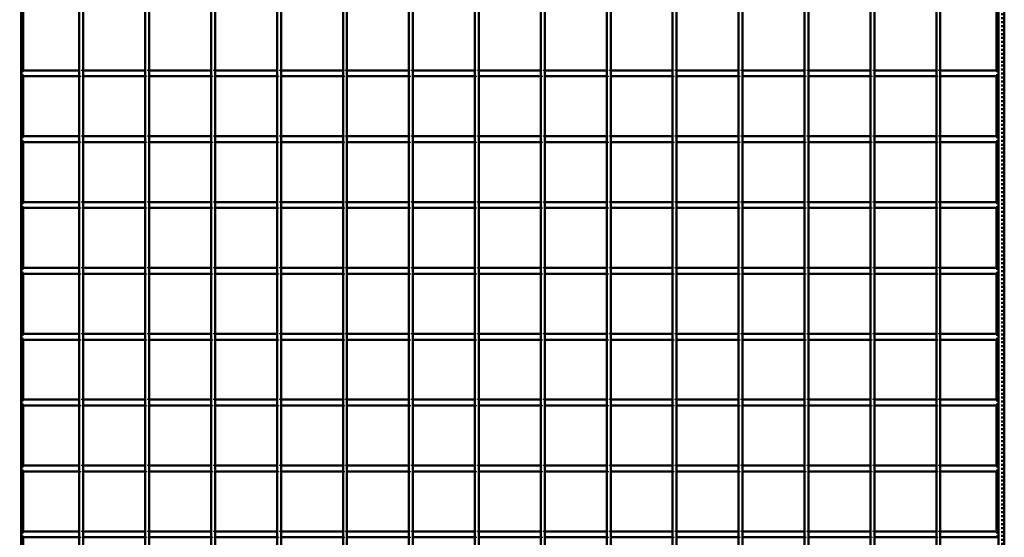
# Model space of a CAD drawing. Header units: millimetres. Extents: x -596 to 562, y -500 to 878.
# Tile 6 of 7: x -248 to 250, y 132 to 394. Entities that reach past the tile are written whole.
import ezdxf

# ---------------------------------------------------------------- set-up
doc = ezdxf.new("R2010")
doc.units = ezdxf.units.MM
doc.linetypes.add('Dashed', pattern=[2, 1, -1])
for name, color, linetype, lineweight in [('2d ConnectionPoints', 7, 'Continuous', 50), ('AM_0', 7, 'Continuous', 50), ('AM_5', 3, 'Continuous', 25), ('AM_9', 6, 'Dashed', 25)]:
    doc.layers.add(name, color=color, linetype=linetype, lineweight=lineweight)
doc.dimstyles.new('ISO-25', dxfattribs={"dimtxt": 2.5, "dimasz": 2.5, "dimexe": 1.25, "dimexo": 0.625, "dimtad": 1, "dimtxsty": 'Standard', "dimcen": 2.5, "dimadec": 0, "dimazin": 0, "dimtfac": 1, "dimtmove": 0, "dimatfit": 3, "dimfxl": 1, "dimarcsym": 0})

# ---------------------------------------------------------------- blocks, each defined once
blk = doc.blocks.new('1_LP330333P35011000500VERTICAL1_0_in_LPP3303331150010003500_4')
at = {"layer": 'AM_0'}
for p, q in [((247, 497), (247, -497)), ((250, 497), (250, -497)), ((246.05, 398.46), (246.05, 368.13)), ((246.05, 365.13), (246.05, 334.8)), ((246.05, 331.8), (246.05, 301.47)), ((246.05, 298.47), (246.05, 268.14)), ((246.05, 265.14), (246.05, 234.81)), ((246.05, 231.81), (246.05, 201.48)), ((246.05, 198.48), (246.05, 168.15)), ((246.05, 165.15), (246.05, 134.82))]:
    blk.add_line(p, q, dxfattribs=at)
at = {"layer": 'AM_9'}
for p, q in [((248.55, 497), (248.55, -497)), ((248.99, 497), (248.99, -497)), ((246.05, 368.13), (246.05, 365.13)), ((246.05, 334.8), (246.05, 331.8)), ((246.05, 301.47), (246.05, 298.47)), ((246.05, 268.14), (246.05, 265.14)), ((246.05, 234.81), (246.05, 231.81)), ((246.05, 201.48), (246.05, 198.48)), ((246.05, 168.15), (246.05, 165.15)), ((246.05, 134.82), (246.05, 131.82))]:
    blk.add_line(p, q, dxfattribs=at)
blk = doc.blocks.new('3_LP330333P35011000500VERTICALC1_0_in_LPP3303331150010003500_4')
at = {"layer": 'AM_0'}
for p, q in [((-217.645, -497), (-217.645, 497)), ((-215.645, -497), (-215.645, 497))]:
    blk.add_line(p, q, dxfattribs=at)
blk = doc.blocks.new('4_LP330333P35011000500VERTICALC2_0_in_LPP3303331150010003500_4')
at = {"layer": 'AM_0'}
for p, q in [((-184.315, -497), (-184.315, 497)), ((-182.315, -497), (-182.315, 497))]:
    blk.add_line(p, q, dxfattribs=at)
blk = doc.blocks.new('5_LP330333P35011000500VERTICALC3_0_in_LPP3303331150010003500_4')
at = {"layer": 'AM_0'}
for p, q in [((-150.985, -497), (-150.985, 497)), ((-148.985, -497), (-148.985, 497))]:
    blk.add_line(p, q, dxfattribs=at)
blk = doc.blocks.new('6_LP330333P35011000500VERTICALC4_0_in_LPP3303331150010003500_4')
at = {"layer": 'AM_0'}
for p, q in [((-117.655, -497), (-117.655, 497)), ((-115.655, -497), (-115.655, 497))]:
    blk.add_line(p, q, dxfattribs=at)
blk = doc.blocks.new('7_LP330333P35011000500VERTICALC5_0_in_LPP3303331150010003500_4')
at = {"layer": 'AM_0'}
for p, q in [((-84.325, -497), (-84.325, 497)), ((-82.325, -497), (-82.325, 497))]:
    blk.add_line(p, q, dxfattribs=at)
blk = doc.blocks.new('8_LP330333P35011000500VERTICALC6_0_in_LPP3303331150010003500_4')
at = {"layer": 'AM_0'}
for p, q in [((-50.995, -497), (-50.995, 497)), ((-48.995, -497), (-48.995, 497))]:
    blk.add_line(p, q, dxfattribs=at)
blk = doc.blocks.new('9_LP330333P35011000500VERTICALC7_0_in_LPP3303331150010003500_4')
at = {"layer": 'AM_0'}
for p, q in [((-17.665, -497), (-17.665, 497)), ((-15.665, -497), (-15.665, 497))]:
    blk.add_line(p, q, dxfattribs=at)
blk = doc.blocks.new('10_LP330333P35011000500VERTICALC8_0_in_LPP3303331150010003500_4')
at = {"layer": 'AM_0'}
for p, q in [((15.665, -497), (15.665, 497)), ((17.665, -497), (17.665, 497))]:
    blk.add_line(p, q, dxfattribs=at)
blk = doc.blocks.new('11_LP330333P35011000500VERTICALC9_0_in_LPP3303331150010003500_4')
at = {"layer": 'AM_0'}
for p, q in [((48.995, -497), (48.995, 497)), ((50.995, -497), (50.995, 497))]:
    blk.add_line(p, q, dxfattribs=at)
blk = doc.blocks.new('12_LP330333P35011000500VERTICALC10_0_in_LPP3303331150010003500_4')
at = {"layer": 'AM_0'}
for p, q in [((82.325, -497), (82.325, 497)), ((84.325, -497), (84.325, 497))]:
    blk.add_line(p, q, dxfattribs=at)
blk = doc.blocks.new('13_LP330333P35011000500VERTICALC11_0_in_LPP3303331150010003500_4')
at = {"layer": 'AM_0'}
for p, q in [((115.655, -497), (115.655, 497)), ((117.655, -497), (117.655, 497))]:
    blk.add_line(p, q, dxfattribs=at)
blk = doc.blocks.new('14_LP330333P35011000500VERTICALC12_0_in_LPP3303331150010003500_4')
at = {"layer": 'AM_0'}
for p, q in [((148.985, -497), (148.985, 497)), ((150.985, -497), (150.985, 497))]:
    blk.add_line(p, q, dxfattribs=at)
blk = doc.blocks.new('15_LP330333P35011000500VERTICALC13_0_in_LPP3303331150010003500_4')
at = {"layer": 'AM_0'}
for p, q in [((182.315, -497), (182.315, 497)), ((184.315, -497), (184.315, 497))]:
    blk.add_line(p, q, dxfattribs=at)
blk = doc.blocks.new('16_LP330333P35011000500VERTICALC14_0_in_LPP3303331150010003500_4')
at = {"layer": 'AM_0'}
for p, q in [((215.645, -497), (215.645, 497)), ((217.645, -497), (217.645, 497))]:
    blk.add_line(p, q, dxfattribs=at)
blk = doc.blocks.new('36_c9p26oa1cvr35m95smw35ns0i________0_in_LPP3303331150010003500_4')
at = {"layer": 'AM_0'}
for p, q in [((-217.645, 134.82), (-247, 134.82)), ((-247, 134.82), (-247, 131.82)), ((-217.645, 134.82), (-217.645, 131.82)), ((-184.315, 134.82), (-215.645, 134.82)), ((-215.645, 131.82), (-215.645, 134.82)), ((-184.315, 134.82), (-184.315, 131.82)), ((-182.315, 131.82), (-182.315, 134.82)), ((-150.985, 134.82), (-182.315, 134.82)), ((-150.985, 134.82), (-150.985, 131.82)), ((-148.985, 131.82), (-148.985, 134.82)), ((-117.655, 134.82), (-148.985, 134.82)), ((-117.655, 134.82), (-117.655, 131.82)), ((-115.655, 131.82), (-115.655, 134.82)), ((-84.325, 134.82), (-115.655, 134.82)), ((-84.325, 134.82), (-84.325, 131.82)), ((-82.325, 131.82), (-82.325, 134.82)), ((-50.995, 134.82), (-82.325, 134.82)), ((-50.995, 134.82), (-50.995, 131.82)), ((-48.995, 131.82), (-48.995, 134.82)), ((-17.665, 134.82), (-48.995, 134.82)), ((-17.665, 134.82), (-17.665, 131.82)), ((-15.665, 131.82), (-15.665, 134.82)), ((15.665, 134.82), (-15.665, 134.82)), ((15.665, 134.82), (15.665, 131.82)), ((17.665, 131.82), (17.665, 134.82)), ((48.995, 134.82), (17.665, 134.82)), ((48.995, 134.82), (48.995, 131.82)), ((50.995, 131.82), (50.995, 134.82)), ((82.325, 134.82), (50.995, 134.82)), ((82.325, 134.82), (82.325, 131.82)), ((84.325, 131.82), (84.325, 134.82)), ((115.655, 134.82), (84.325, 134.82)), ((115.655, 134.82), (115.655, 131.82)), ((117.655, 131.82), (117.655, 134.82)), ((148.985, 134.82), (117.655, 134.82)), ((148.985, 134.82), (148.985, 131.82)), ((150.985, 131.82), (150.985, 134.82)), ((182.315, 134.82), (150.985, 134.82)), ((182.315, 134.82), (182.315, 131.82)), ((184.315, 131.82), (184.315, 134.82)), ((215.645, 134.82), (184.315, 134.82)), ((215.645, 134.82), (215.645, 131.82)), ((217.645, 131.82), (217.645, 134.82)), ((247, 134.82), (217.645, 134.82)), ((247, 134.82), (247, 131.82)), ((-217.645, 131.82), (-247, 131.82)), ((-184.315, 131.82), (-215.645, 131.82)), ((-150.985, 131.82), (-182.315, 131.82)), ((-117.655, 131.82), (-148.985, 131.82)), ((-84.325, 131.82), (-115.655, 131.82)), ((-50.995, 131.82), (-82.325, 131.82)), ((-17.665, 131.82), (-48.995, 131.82)), ((15.665, 131.82), (-15.665, 131.82)), ((48.995, 131.82), (17.665, 131.82)), ((82.325, 131.82), (50.995, 131.82)), ((115.655, 131.82), (84.325, 131.82)), ((148.985, 131.82), (117.655, 131.82)), ((182.315, 131.82), (150.985, 131.82)), ((215.645, 131.82), (184.315, 131.82)), ((247, 131.82), (217.645, 131.82))]:
    blk.add_line(p, q, dxfattribs=at)
at = {"layer": 'AM_9'}
for p, q in [((-215.645, 134.82), (-217.645, 134.82)), ((-182.315, 134.82), (-184.315, 134.82)), ((-148.985, 134.82), (-150.985, 134.82)), ((-115.655, 134.82), (-117.655, 134.82)), ((-82.325, 134.82), (-84.325, 134.82)), ((-48.995, 134.82), (-50.995, 134.82)), ((-15.665, 134.82), (-17.665, 134.82)), ((17.665, 134.82), (15.665, 134.82)), ((50.995, 134.82), (48.995, 134.82)), ((84.325, 134.82), (82.325, 134.82)), ((117.655, 134.82), (115.655, 134.82)), ((150.985, 134.82), (148.985, 134.82)), ((184.315, 134.82), (182.315, 134.82)), ((217.645, 134.82), (215.645, 134.82)), ((-217.645, 131.82), (-215.645, 131.82)), ((-184.315, 131.82), (-182.315, 131.82)), ((-150.985, 131.82), (-148.985, 131.82)), ((-117.655, 131.82), (-115.655, 131.82)), ((-84.325, 131.82), (-82.325, 131.82)), ((-50.995, 131.82), (-48.995, 131.82)), ((-17.665, 131.82), (-15.665, 131.82)), ((15.665, 131.82), (17.665, 131.82)), ((48.995, 131.82), (50.995, 131.82)), ((82.325, 131.82), (84.325, 131.82)), ((115.655, 131.82), (117.655, 131.82)), ((148.985, 131.82), (150.985, 131.82)), ((182.315, 131.82), (184.315, 131.82)), ((215.645, 131.82), (217.645, 131.82))]:
    blk.add_line(p, q, dxfattribs=at)
blk = doc.blocks.new('37_ggnyvxfg8g81e7gfyk0vs1t6g________0_in_LPP3303331150010003500_4')
at = {"layer": 'AM_0'}
for p, q in [((-217.645, 168.15), (-247, 168.15)), ((-247, 168.15), (-247, 165.15)), ((-217.645, 165.15), (-247, 165.15)), ((-217.645, 168.15), (-217.645, 165.15)), ((-184.315, 168.15), (-215.645, 168.15)), ((-215.645, 165.15), (-215.645, 168.15)), ((-184.315, 165.15), (-215.645, 165.15)), ((-184.315, 168.15), (-184.315, 165.15)), ((-182.315, 165.15), (-182.315, 168.15)), ((-150.985, 168.15), (-182.315, 168.15)), ((-150.985, 165.15), (-182.315, 165.15)), ((-150.985, 168.15), (-150.985, 165.15)), ((-148.985, 165.15), (-148.985, 168.15)), ((-117.655, 168.15), (-148.985, 168.15)), ((-117.655, 165.15), (-148.985, 165.15)), ((-117.655, 168.15), (-117.655, 165.15)), ((-115.655, 165.15), (-115.655, 168.15)), ((-84.325, 168.15), (-115.655, 168.15)), ((-84.325, 165.15), (-115.655, 165.15)), ((-84.325, 168.15), (-84.325, 165.15)), ((-82.325, 165.15), (-82.325, 168.15)), ((-50.995, 168.15), (-82.325, 168.15)), ((-50.995, 165.15), (-82.325, 165.15)), ((-50.995, 168.15), (-50.995, 165.15)), ((-48.995, 165.15), (-48.995, 168.15)), ((-17.665, 168.15), (-48.995, 168.15)), ((-17.665, 165.15), (-48.995, 165.15)), ((-17.665, 168.15), (-17.665, 165.15)), ((-15.665, 165.15), (-15.665, 168.15)), ((15.665, 168.15), (-15.665, 168.15)), ((15.665, 165.15), (-15.665, 165.15)), ((15.665, 168.15), (15.665, 165.15)), ((17.665, 165.15), (17.665, 168.15)), ((48.995, 168.15), (17.665, 168.15)), ((48.995, 165.15), (17.665, 165.15)), ((48.995, 168.15), (48.995, 165.15)), ((50.995, 165.15), (50.995, 168.15)), ((82.325, 168.15), (50.995, 168.15)), ((82.325, 165.15), (50.995, 165.15)), ((82.325, 168.15), (82.325, 165.15)), ((84.325, 165.15), (84.325, 168.15)), ((115.655, 168.15), (84.325, 168.15)), ((115.655, 165.15), (84.325, 165.15)), ((115.655, 168.15), (115.655, 165.15)), ((117.655, 165.15), (117.655, 168.15)), ((148.985, 168.15), (117.655, 168.15)), ((148.985, 165.15), (117.655, 165.15)), ((148.985, 168.15), (148.985, 165.15)), ((150.985, 165.15), (150.985, 168.15)), ((182.315, 168.15), (150.985, 168.15)), ((182.315, 165.15), (150.985, 165.15)), ((182.315, 168.15), (182.315, 165.15)), ((184.315, 165.15), (184.315, 168.15)), ((215.645, 168.15), (184.315, 168.15)), ((215.645, 165.15), (184.315, 165.15)), ((215.645, 168.15), (215.645, 165.15)), ((217.645, 165.15), (217.645, 168.15)), ((247, 168.15), (217.645, 168.15)), ((247, 165.15), (217.645, 165.15)), ((247, 168.15), (247, 165.15))]:
    blk.add_line(p, q, dxfattribs=at)
at = {"layer": 'AM_9'}
for p, q in [((-215.645, 168.15), (-217.645, 168.15)), ((-217.645, 165.15), (-215.645, 165.15)), ((-182.315, 168.15), (-184.315, 168.15)), ((-184.315, 165.15), (-182.315, 165.15)), ((-148.985, 168.15), (-150.985, 168.15)), ((-150.985, 165.15), (-148.985, 165.15)), ((-115.655, 168.15), (-117.655, 168.15)), ((-117.655, 165.15), (-115.655, 165.15)), ((-82.325, 168.15), (-84.325, 168.15)), ((-84.325, 165.15), (-82.325, 165.15)), ((-48.995, 168.15), (-50.995, 168.15)), ((-50.995, 165.15), (-48.995, 165.15)), ((-15.665, 168.15), (-17.665, 168.15)), ((-17.665, 165.15), (-15.665, 165.15)), ((17.665, 168.15), (15.665, 168.15)), ((15.665, 165.15), (17.665, 165.15)), ((50.995, 168.15), (48.995, 168.15)), ((48.995, 165.15), (50.995, 165.15)), ((84.325, 168.15), (82.325, 168.15)), ((82.325, 165.15), (84.325, 165.15)), ((117.655, 168.15), (115.655, 168.15)), ((115.655, 165.15), (117.655, 165.15)), ((150.985, 168.15), (148.985, 168.15)), ((148.985, 165.15), (150.985, 165.15)), ((184.315, 168.15), (182.315, 168.15)), ((182.315, 165.15), (184.315, 165.15)), ((217.645, 168.15), (215.645, 168.15)), ((215.645, 165.15), (217.645, 165.15))]:
    blk.add_line(p, q, dxfattribs=at)
blk = doc.blocks.new('38_s2agbm0kaihvhpz4l78a8omzx________0_in_LPP3303331150010003500_4')
at = {"layer": 'AM_0'}
for p, q in [((-217.645, 201.48), (-247, 201.48)), ((-247, 201.48), (-247, 198.48)), ((-217.645, 201.48), (-217.645, 198.48)), ((-184.315, 201.48), (-215.645, 201.48)), ((-215.645, 198.48), (-215.645, 201.48)), ((-184.315, 201.48), (-184.315, 198.48)), ((-182.315, 198.48), (-182.315, 201.48)), ((-150.985, 201.48), (-182.315, 201.48)), ((-150.985, 201.48), (-150.985, 198.48)), ((-148.985, 198.48), (-148.985, 201.48)), ((-117.655, 201.48), (-148.985, 201.48)), ((-117.655, 201.48), (-117.655, 198.48)), ((-115.655, 198.48), (-115.655, 201.48)), ((-84.325, 201.48), (-115.655, 201.48)), ((-84.325, 201.48), (-84.325, 198.48)), ((-82.325, 198.48), (-82.325, 201.48)), ((-50.995, 201.48), (-82.325, 201.48)), ((-50.995, 201.48), (-50.995, 198.48)), ((-48.995, 198.48), (-48.995, 201.48)), ((-17.665, 201.48), (-48.995, 201.48)), ((-17.665, 201.48), (-17.665, 198.48)), ((-15.665, 198.48), (-15.665, 201.48)), ((15.665, 201.48), (-15.665, 201.48)), ((15.665, 201.48), (15.665, 198.48)), ((17.665, 198.48), (17.665, 201.48)), ((48.995, 201.48), (17.665, 201.48)), ((48.995, 201.48), (48.995, 198.48)), ((50.995, 198.48), (50.995, 201.48)), ((82.325, 201.48), (50.995, 201.48)), ((82.325, 201.48), (82.325, 198.48)), ((84.325, 198.48), (84.325, 201.48)), ((115.655, 201.48), (84.325, 201.48)), ((115.655, 201.48), (115.655, 198.48)), ((117.655, 198.48), (117.655, 201.48)), ((148.985, 201.48), (117.655, 201.48)), ((148.985, 201.48), (148.985, 198.48)), ((150.985, 198.48), (150.985, 201.48)), ((182.315, 201.48), (150.985, 201.48)), ((182.315, 201.48), (182.315, 198.48)), ((184.315, 198.48), (184.315, 201.48)), ((215.645, 201.48), (184.315, 201.48)), ((215.645, 201.48), (215.645, 198.48)), ((217.645, 198.48), (217.645, 201.48)), ((247, 201.48), (217.645, 201.48)), ((247, 201.48), (247, 198.48)), ((-217.645, 198.48), (-247, 198.48)), ((-184.315, 198.48), (-215.645, 198.48)), ((-150.985, 198.48), (-182.315, 198.48)), ((-117.655, 198.48), (-148.985, 198.48)), ((-84.325, 198.48), (-115.655, 198.48)), ((-50.995, 198.48), (-82.325, 198.48)), ((-17.665, 198.48), (-48.995, 198.48)), ((15.665, 198.48), (-15.665, 198.48)), ((48.995, 198.48), (17.665, 198.48)), ((82.325, 198.48), (50.995, 198.48)), ((115.655, 198.48), (84.325, 198.48)), ((148.985, 198.48), (117.655, 198.48)), ((182.315, 198.48), (150.985, 198.48)), ((215.645, 198.48), (184.315, 198.48)), ((247, 198.48), (217.645, 198.48))]:
    blk.add_line(p, q, dxfattribs=at)
at = {"layer": 'AM_9'}
for p, q in [((-215.645, 201.48), (-217.645, 201.48)), ((-182.315, 201.48), (-184.315, 201.48)), ((-148.985, 201.48), (-150.985, 201.48)), ((-115.655, 201.48), (-117.655, 201.48)), ((-82.325, 201.48), (-84.325, 201.48)), ((-48.995, 201.48), (-50.995, 201.48)), ((-15.665, 201.48), (-17.665, 201.48)), ((17.665, 201.48), (15.665, 201.48)), ((50.995, 201.48), (48.995, 201.48)), ((84.325, 201.48), (82.325, 201.48)), ((117.655, 201.48), (115.655, 201.48)), ((150.985, 201.48), (148.985, 201.48)), ((184.315, 201.48), (182.315, 201.48)), ((217.645, 201.48), (215.645, 201.48)), ((-217.645, 198.48), (-215.645, 198.48)), ((-184.315, 198.48), (-182.315, 198.48)), ((-150.985, 198.48), (-148.985, 198.48)), ((-117.655, 198.48), (-115.655, 198.48)), ((-84.325, 198.48), (-82.325, 198.48)), ((-50.995, 198.48), (-48.995, 198.48)), ((-17.665, 198.48), (-15.665, 198.48)), ((15.665, 198.48), (17.665, 198.48)), ((48.995, 198.48), (50.995, 198.48)), ((82.325, 198.48), (84.325, 198.48)), ((115.655, 198.48), (117.655, 198.48)), ((148.985, 198.48), (150.985, 198.48)), ((182.315, 198.48), (184.315, 198.48)), ((215.645, 198.48), (217.645, 198.48))]:
    blk.add_line(p, q, dxfattribs=at)
blk = doc.blocks.new('39_lqahmwxlr7o48hos2lek5fo5h________0_in_LPP3303331150010003500_4')
at = {"layer": 'AM_0'}
for p, q in [((-217.645, 234.81), (-247, 234.81)), ((-247, 234.81), (-247, 231.81)), ((-217.645, 234.81), (-217.645, 231.81)), ((-184.315, 234.81), (-215.645, 234.81)), ((-215.645, 231.81), (-215.645, 234.81)), ((-184.315, 234.81), (-184.315, 231.81)), ((-182.315, 231.81), (-182.315, 234.81)), ((-150.985, 234.81), (-182.315, 234.81)), ((-150.985, 234.81), (-150.985, 231.81)), ((-148.985, 231.81), (-148.985, 234.81)), ((-117.655, 234.81), (-148.985, 234.81)), ((-117.655, 234.81), (-117.655, 231.81)), ((-115.655, 231.81), (-115.655, 234.81)), ((-84.325, 234.81), (-115.655, 234.81)), ((-84.325, 234.81), (-84.325, 231.81)), ((-82.325, 231.81), (-82.325, 234.81)), ((-50.995, 234.81), (-82.325, 234.81)), ((-50.995, 234.81), (-50.995, 231.81)), ((-48.995, 231.81), (-48.995, 234.81)), ((-17.665, 234.81), (-48.995, 234.81)), ((-17.665, 234.81), (-17.665, 231.81)), ((-15.665, 231.81), (-15.665, 234.81)), ((15.665, 234.81), (-15.665, 234.81)), ((15.665, 234.81), (15.665, 231.81)), ((17.665, 231.81), (17.665, 234.81)), ((48.995, 234.81), (17.665, 234.81)), ((48.995, 234.81), (48.995, 231.81)), ((50.995, 231.81), (50.995, 234.81)), ((82.325, 234.81), (50.995, 234.81)), ((82.325, 234.81), (82.325, 231.81)), ((84.325, 231.81), (84.325, 234.81)), ((115.655, 234.81), (84.325, 234.81)), ((115.655, 234.81), (115.655, 231.81)), ((117.655, 231.81), (117.655, 234.81)), ((148.985, 234.81), (117.655, 234.81)), ((148.985, 234.81), (148.985, 231.81)), ((150.985, 231.81), (150.985, 234.81)), ((182.315, 234.81), (150.985, 234.81)), ((182.315, 234.81), (182.315, 231.81)), ((184.315, 231.81), (184.315, 234.81)), ((215.645, 234.81), (184.315, 234.81)), ((215.645, 234.81), (215.645, 231.81)), ((217.645, 231.81), (217.645, 234.81)), ((247, 234.81), (217.645, 234.81)), ((247, 234.81), (247, 231.81)), ((-217.645, 231.81), (-247, 231.81)), ((-184.315, 231.81), (-215.645, 231.81)), ((-150.985, 231.81), (-182.315, 231.81)), ((-117.655, 231.81), (-148.985, 231.81)), ((-84.325, 231.81), (-115.655, 231.81)), ((-50.995, 231.81), (-82.325, 231.81)), ((-17.665, 231.81), (-48.995, 231.81)), ((15.665, 231.81), (-15.665, 231.81)), ((48.995, 231.81), (17.665, 231.81)), ((82.325, 231.81), (50.995, 231.81)), ((115.655, 231.81), (84.325, 231.81)), ((148.985, 231.81), (117.655, 231.81)), ((182.315, 231.81), (150.985, 231.81)), ((215.645, 231.81), (184.315, 231.81)), ((247, 231.81), (217.645, 231.81))]:
    blk.add_line(p, q, dxfattribs=at)
at = {"layer": 'AM_9'}
for p, q in [((-215.645, 234.81), (-217.645, 234.81)), ((-182.315, 234.81), (-184.315, 234.81)), ((-148.985, 234.81), (-150.985, 234.81)), ((-115.655, 234.81), (-117.655, 234.81)), ((-82.325, 234.81), (-84.325, 234.81)), ((-48.995, 234.81), (-50.995, 234.81)), ((-15.665, 234.81), (-17.665, 234.81)), ((17.665, 234.81), (15.665, 234.81)), ((50.995, 234.81), (48.995, 234.81)), ((84.325, 234.81), (82.325, 234.81)), ((117.655, 234.81), (115.655, 234.81)), ((150.985, 234.81), (148.985, 234.81)), ((184.315, 234.81), (182.315, 234.81)), ((217.645, 234.81), (215.645, 234.81)), ((-217.645, 231.81), (-215.645, 231.81)), ((-184.315, 231.81), (-182.315, 231.81)), ((-150.985, 231.81), (-148.985, 231.81)), ((-117.655, 231.81), (-115.655, 231.81)), ((-84.325, 231.81), (-82.325, 231.81)), ((-50.995, 231.81), (-48.995, 231.81)), ((-17.665, 231.81), (-15.665, 231.81)), ((15.665, 231.81), (17.665, 231.81)), ((48.995, 231.81), (50.995, 231.81)), ((82.325, 231.81), (84.325, 231.81)), ((115.655, 231.81), (117.655, 231.81)), ((148.985, 231.81), (150.985, 231.81)), ((182.315, 231.81), (184.315, 231.81)), ((215.645, 231.81), (217.645, 231.81))]:
    blk.add_line(p, q, dxfattribs=at)
blk = doc.blocks.new('40_3bnp0a48qgetw3c51hcto1j3q________0_in_LPP3303331150010003500_4')
at = {"layer": 'AM_0'}
for p, q in [((-217.645, 268.14), (-247, 268.14)), ((-247, 268.14), (-247, 265.14)), ((-217.645, 265.14), (-247, 265.14)), ((-217.645, 268.14), (-217.645, 265.14)), ((-184.315, 268.14), (-215.645, 268.14)), ((-215.645, 265.14), (-215.645, 268.14)), ((-184.315, 265.14), (-215.645, 265.14)), ((-184.315, 268.14), (-184.315, 265.14)), ((-182.315, 265.14), (-182.315, 268.14)), ((-150.985, 268.14), (-182.315, 268.14)), ((-150.985, 265.14), (-182.315, 265.14)), ((-150.985, 268.14), (-150.985, 265.14)), ((-148.985, 265.14), (-148.985, 268.14)), ((-117.655, 268.14), (-148.985, 268.14)), ((-117.655, 265.14), (-148.985, 265.14)), ((-117.655, 268.14), (-117.655, 265.14)), ((-115.655, 265.14), (-115.655, 268.14)), ((-84.325, 268.14), (-115.655, 268.14)), ((-84.325, 265.14), (-115.655, 265.14)), ((-84.325, 268.14), (-84.325, 265.14)), ((-82.325, 265.14), (-82.325, 268.14)), ((-50.995, 268.14), (-82.325, 268.14)), ((-50.995, 265.14), (-82.325, 265.14)), ((-50.995, 268.14), (-50.995, 265.14)), ((-48.995, 265.14), (-48.995, 268.14)), ((-17.665, 268.14), (-48.995, 268.14)), ((-17.665, 265.14), (-48.995, 265.14)), ((-17.665, 268.14), (-17.665, 265.14)), ((-15.665, 265.14), (-15.665, 268.14)), ((15.665, 268.14), (-15.665, 268.14)), ((15.665, 265.14), (-15.665, 265.14)), ((15.665, 268.14), (15.665, 265.14)), ((17.665, 265.14), (17.665, 268.14)), ((48.995, 268.14), (17.665, 268.14)), ((48.995, 265.14), (17.665, 265.14)), ((48.995, 268.14), (48.995, 265.14)), ((50.995, 265.14), (50.995, 268.14)), ((82.325, 268.14), (50.995, 268.14)), ((82.325, 265.14), (50.995, 265.14)), ((82.325, 268.14), (82.325, 265.14)), ((84.325, 265.14), (84.325, 268.14)), ((115.655, 268.14), (84.325, 268.14)), ((115.655, 265.14), (84.325, 265.14)), ((115.655, 268.14), (115.655, 265.14)), ((117.655, 265.14), (117.655, 268.14)), ((148.985, 268.14), (117.655, 268.14)), ((148.985, 265.14), (117.655, 265.14)), ((148.985, 268.14), (148.985, 265.14)), ((150.985, 265.14), (150.985, 268.14)), ((182.315, 268.14), (150.985, 268.14)), ((182.315, 265.14), (150.985, 265.14)), ((182.315, 268.14), (182.315, 265.14)), ((184.315, 265.14), (184.315, 268.14)), ((215.645, 268.14), (184.315, 268.14)), ((215.645, 265.14), (184.315, 265.14)), ((215.645, 268.14), (215.645, 265.14)), ((217.645, 265.14), (217.645, 268.14)), ((247, 268.14), (217.645, 268.14)), ((247, 265.14), (217.645, 265.14)), ((247, 268.14), (247, 265.14))]:
    blk.add_line(p, q, dxfattribs=at)
at = {"layer": 'AM_9'}
for p, q in [((-215.645, 268.14), (-217.645, 268.14)), ((-217.645, 265.14), (-215.645, 265.14)), ((-182.315, 268.14), (-184.315, 268.14)), ((-184.315, 265.14), (-182.315, 265.14)), ((-148.985, 268.14), (-150.985, 268.14)), ((-150.985, 265.14), (-148.985, 265.14)), ((-115.655, 268.14), (-117.655, 268.14)), ((-117.655, 265.14), (-115.655, 265.14)), ((-82.325, 268.14), (-84.325, 268.14)), ((-84.325, 265.14), (-82.325, 265.14)), ((-48.995, 268.14), (-50.995, 268.14)), ((-50.995, 265.14), (-48.995, 265.14)), ((-15.665, 268.14), (-17.665, 268.14)), ((-17.665, 265.14), (-15.665, 265.14)), ((17.665, 268.14), (15.665, 268.14)), ((15.665, 265.14), (17.665, 265.14)), ((50.995, 268.14), (48.995, 268.14)), ((48.995, 265.14), (50.995, 265.14)), ((84.325, 268.14), (82.325, 268.14)), ((82.325, 265.14), (84.325, 265.14)), ((117.655, 268.14), (115.655, 268.14)), ((115.655, 265.14), (117.655, 265.14)), ((150.985, 268.14), (148.985, 268.14)), ((148.985, 265.14), (150.985, 265.14)), ((184.315, 268.14), (182.315, 268.14)), ((182.315, 265.14), (184.315, 265.14)), ((217.645, 268.14), (215.645, 268.14)), ((215.645, 265.14), (217.645, 265.14))]:
    blk.add_line(p, q, dxfattribs=at)
blk = doc.blocks.new('41_975qmcrx8m8y766jj1w9gk0zh________0_in_LPP3303331150010003500_4')
at = {"layer": 'AM_0'}
for p, q in [((-217.645, 301.47), (-247, 301.47)), ((-247, 301.47), (-247, 298.47)), ((-217.645, 301.47), (-217.645, 298.47)), ((-184.315, 301.47), (-215.645, 301.47)), ((-215.645, 298.47), (-215.645, 301.47)), ((-184.315, 301.47), (-184.315, 298.47)), ((-182.315, 298.47), (-182.315, 301.47)), ((-150.985, 301.47), (-182.315, 301.47)), ((-150.985, 301.47), (-150.985, 298.47)), ((-148.985, 298.47), (-148.985, 301.47)), ((-117.655, 301.47), (-148.985, 301.47)), ((-117.655, 301.47), (-117.655, 298.47)), ((-115.655, 298.47), (-115.655, 301.47)), ((-84.325, 301.47), (-115.655, 301.47)), ((-84.325, 301.47), (-84.325, 298.47)), ((-82.325, 298.47), (-82.325, 301.47)), ((-50.995, 301.47), (-82.325, 301.47)), ((-50.995, 301.47), (-50.995, 298.47)), ((-48.995, 298.47), (-48.995, 301.47)), ((-17.665, 301.47), (-48.995, 301.47)), ((-17.665, 301.47), (-17.665, 298.47)), ((-15.665, 298.47), (-15.665, 301.47)), ((15.665, 301.47), (-15.665, 301.47)), ((15.665, 301.47), (15.665, 298.47)), ((17.665, 298.47), (17.665, 301.47)), ((48.995, 301.47), (17.665, 301.47)), ((48.995, 301.47), (48.995, 298.47)), ((50.995, 298.47), (50.995, 301.47)), ((82.325, 301.47), (50.995, 301.47)), ((82.325, 301.47), (82.325, 298.47)), ((84.325, 298.47), (84.325, 301.47)), ((115.655, 301.47), (84.325, 301.47)), ((115.655, 301.47), (115.655, 298.47)), ((117.655, 298.47), (117.655, 301.47)), ((148.985, 301.47), (117.655, 301.47)), ((148.985, 301.47), (148.985, 298.47)), ((150.985, 298.47), (150.985, 301.47)), ((182.315, 301.47), (150.985, 301.47)), ((182.315, 301.47), (182.315, 298.47)), ((184.315, 298.47), (184.315, 301.47)), ((215.645, 301.47), (184.315, 301.47)), ((215.645, 301.47), (215.645, 298.47)), ((217.645, 298.47), (217.645, 301.47)), ((247, 301.47), (217.645, 301.47)), ((247, 301.47), (247, 298.47)), ((-217.645, 298.47), (-247, 298.47)), ((-184.315, 298.47), (-215.645, 298.47)), ((-150.985, 298.47), (-182.315, 298.47)), ((-117.655, 298.47), (-148.985, 298.47)), ((-84.325, 298.47), (-115.655, 298.47)), ((-50.995, 298.47), (-82.325, 298.47)), ((-17.665, 298.47), (-48.995, 298.47)), ((15.665, 298.47), (-15.665, 298.47)), ((48.995, 298.47), (17.665, 298.47)), ((82.325, 298.47), (50.995, 298.47)), ((115.655, 298.47), (84.325, 298.47)), ((148.985, 298.47), (117.655, 298.47)), ((182.315, 298.47), (150.985, 298.47)), ((215.645, 298.47), (184.315, 298.47)), ((247, 298.47), (217.645, 298.47))]:
    blk.add_line(p, q, dxfattribs=at)
at = {"layer": 'AM_9'}
for p, q in [((-215.645, 301.47), (-217.645, 301.47)), ((-182.315, 301.47), (-184.315, 301.47)), ((-148.985, 301.47), (-150.985, 301.47)), ((-115.655, 301.47), (-117.655, 301.47)), ((-82.325, 301.47), (-84.325, 301.47)), ((-48.995, 301.47), (-50.995, 301.47)), ((-15.665, 301.47), (-17.665, 301.47)), ((17.665, 301.47), (15.665, 301.47)), ((50.995, 301.47), (48.995, 301.47)), ((84.325, 301.47), (82.325, 301.47)), ((117.655, 301.47), (115.655, 301.47)), ((150.985, 301.47), (148.985, 301.47)), ((184.315, 301.47), (182.315, 301.47)), ((217.645, 301.47), (215.645, 301.47)), ((-217.645, 298.47), (-215.645, 298.47)), ((-184.315, 298.47), (-182.315, 298.47)), ((-150.985, 298.47), (-148.985, 298.47)), ((-117.655, 298.47), (-115.655, 298.47)), ((-84.325, 298.47), (-82.325, 298.47)), ((-50.995, 298.47), (-48.995, 298.47)), ((-17.665, 298.47), (-15.665, 298.47)), ((15.665, 298.47), (17.665, 298.47)), ((48.995, 298.47), (50.995, 298.47)), ((82.325, 298.47), (84.325, 298.47)), ((115.655, 298.47), (117.655, 298.47)), ((148.985, 298.47), (150.985, 298.47)), ((182.315, 298.47), (184.315, 298.47)), ((215.645, 298.47), (217.645, 298.47))]:
    blk.add_line(p, q, dxfattribs=at)
blk = doc.blocks.new('42_j1qrri1s09nnag7jzbgfau0zm________0_in_LPP3303331150010003500_4')
at = {"layer": 'AM_0'}
for p, q in [((-217.645, 334.8), (-247, 334.8)), ((-247, 334.8), (-247, 331.8)), ((-217.645, 334.8), (-217.645, 331.8)), ((-184.315, 334.8), (-215.645, 334.8)), ((-215.645, 331.8), (-215.645, 334.8)), ((-184.315, 334.8), (-184.315, 331.8)), ((-182.315, 331.8), (-182.315, 334.8)), ((-150.985, 334.8), (-182.315, 334.8)), ((-150.985, 334.8), (-150.985, 331.8)), ((-148.985, 331.8), (-148.985, 334.8)), ((-117.655, 334.8), (-148.985, 334.8)), ((-117.655, 334.8), (-117.655, 331.8)), ((-115.655, 331.8), (-115.655, 334.8)), ((-84.325, 334.8), (-115.655, 334.8)), ((-84.325, 334.8), (-84.325, 331.8)), ((-82.325, 331.8), (-82.325, 334.8)), ((-50.995, 334.8), (-82.325, 334.8)), ((-50.995, 334.8), (-50.995, 331.8)), ((-48.995, 331.8), (-48.995, 334.8)), ((-17.665, 334.8), (-48.995, 334.8)), ((-17.665, 334.8), (-17.665, 331.8)), ((-15.665, 331.8), (-15.665, 334.8)), ((15.665, 334.8), (-15.665, 334.8)), ((15.665, 334.8), (15.665, 331.8)), ((17.665, 331.8), (17.665, 334.8)), ((48.995, 334.8), (17.665, 334.8)), ((48.995, 334.8), (48.995, 331.8)), ((50.995, 331.8), (50.995, 334.8)), ((82.325, 334.8), (50.995, 334.8)), ((82.325, 334.8), (82.325, 331.8)), ((84.325, 331.8), (84.325, 334.8)), ((115.655, 334.8), (84.325, 334.8)), ((115.655, 334.8), (115.655, 331.8)), ((117.655, 331.8), (117.655, 334.8)), ((148.985, 334.8), (117.655, 334.8)), ((148.985, 334.8), (148.985, 331.8)), ((150.985, 331.8), (150.985, 334.8)), ((182.315, 334.8), (150.985, 334.8)), ((182.315, 334.8), (182.315, 331.8)), ((184.315, 331.8), (184.315, 334.8)), ((215.645, 334.8), (184.315, 334.8)), ((215.645, 334.8), (215.645, 331.8)), ((217.645, 331.8), (217.645, 334.8)), ((247, 334.8), (217.645, 334.8)), ((247, 334.8), (247, 331.8)), ((-217.645, 331.8), (-247, 331.8)), ((-184.315, 331.8), (-215.645, 331.8)), ((-150.985, 331.8), (-182.315, 331.8)), ((-117.655, 331.8), (-148.985, 331.8)), ((-84.325, 331.8), (-115.655, 331.8)), ((-50.995, 331.8), (-82.325, 331.8)), ((-17.665, 331.8), (-48.995, 331.8)), ((15.665, 331.8), (-15.665, 331.8)), ((48.995, 331.8), (17.665, 331.8)), ((82.325, 331.8), (50.995, 331.8)), ((115.655, 331.8), (84.325, 331.8)), ((148.985, 331.8), (117.655, 331.8)), ((182.315, 331.8), (150.985, 331.8)), ((215.645, 331.8), (184.315, 331.8)), ((247, 331.8), (217.645, 331.8))]:
    blk.add_line(p, q, dxfattribs=at)
at = {"layer": 'AM_9'}
for p, q in [((-215.645, 334.8), (-217.645, 334.8)), ((-182.315, 334.8), (-184.315, 334.8)), ((-148.985, 334.8), (-150.985, 334.8)), ((-115.655, 334.8), (-117.655, 334.8)), ((-82.325, 334.8), (-84.325, 334.8)), ((-48.995, 334.8), (-50.995, 334.8)), ((-15.665, 334.8), (-17.665, 334.8)), ((17.665, 334.8), (15.665, 334.8)), ((50.995, 334.8), (48.995, 334.8)), ((84.325, 334.8), (82.325, 334.8)), ((117.655, 334.8), (115.655, 334.8)), ((150.985, 334.8), (148.985, 334.8)), ((184.315, 334.8), (182.315, 334.8)), ((217.645, 334.8), (215.645, 334.8)), ((-217.645, 331.8), (-215.645, 331.8)), ((-184.315, 331.8), (-182.315, 331.8)), ((-150.985, 331.8), (-148.985, 331.8)), ((-117.655, 331.8), (-115.655, 331.8)), ((-84.325, 331.8), (-82.325, 331.8)), ((-50.995, 331.8), (-48.995, 331.8)), ((-17.665, 331.8), (-15.665, 331.8)), ((15.665, 331.8), (17.665, 331.8)), ((48.995, 331.8), (50.995, 331.8)), ((82.325, 331.8), (84.325, 331.8)), ((115.655, 331.8), (117.655, 331.8)), ((148.985, 331.8), (150.985, 331.8)), ((182.315, 331.8), (184.315, 331.8)), ((215.645, 331.8), (217.645, 331.8))]:
    blk.add_line(p, q, dxfattribs=at)
blk = doc.blocks.new('43_qkea7qv7truvy088zx8tn4oad________0_in_LPP3303331150010003500_4')
at = {"layer": 'AM_0'}
for p, q in [((-217.645, 368.13), (-247, 368.13)), ((-247, 368.13), (-247, 365.13)), ((-217.645, 365.13), (-247, 365.13)), ((-217.645, 368.13), (-217.645, 365.13)), ((-184.315, 368.13), (-215.645, 368.13)), ((-215.645, 365.13), (-215.645, 368.13)), ((-184.315, 365.13), (-215.645, 365.13)), ((-184.315, 368.13), (-184.315, 365.13)), ((-182.315, 365.13), (-182.315, 368.13)), ((-150.985, 368.13), (-182.315, 368.13)), ((-150.985, 365.13), (-182.315, 365.13)), ((-150.985, 368.13), (-150.985, 365.13)), ((-148.985, 365.13), (-148.985, 368.13)), ((-117.655, 368.13), (-148.985, 368.13)), ((-117.655, 365.13), (-148.985, 365.13)), ((-117.655, 368.13), (-117.655, 365.13)), ((-115.655, 365.13), (-115.655, 368.13)), ((-84.325, 368.13), (-115.655, 368.13)), ((-84.325, 365.13), (-115.655, 365.13)), ((-84.325, 368.13), (-84.325, 365.13)), ((-82.325, 365.13), (-82.325, 368.13)), ((-50.995, 368.13), (-82.325, 368.13)), ((-50.995, 365.13), (-82.325, 365.13)), ((-50.995, 368.13), (-50.995, 365.13)), ((-48.995, 365.13), (-48.995, 368.13)), ((-17.665, 368.13), (-48.995, 368.13)), ((-17.665, 365.13), (-48.995, 365.13)), ((-17.665, 368.13), (-17.665, 365.13)), ((-15.665, 365.13), (-15.665, 368.13)), ((15.665, 368.13), (-15.665, 368.13)), ((15.665, 365.13), (-15.665, 365.13)), ((15.665, 368.13), (15.665, 365.13)), ((17.665, 365.13), (17.665, 368.13)), ((48.995, 368.13), (17.665, 368.13)), ((48.995, 365.13), (17.665, 365.13)), ((48.995, 368.13), (48.995, 365.13)), ((50.995, 365.13), (50.995, 368.13)), ((82.325, 368.13), (50.995, 368.13)), ((82.325, 365.13), (50.995, 365.13)), ((82.325, 368.13), (82.325, 365.13)), ((84.325, 365.13), (84.325, 368.13)), ((115.655, 368.13), (84.325, 368.13)), ((115.655, 365.13), (84.325, 365.13)), ((115.655, 368.13), (115.655, 365.13)), ((117.655, 365.13), (117.655, 368.13)), ((148.985, 368.13), (117.655, 368.13)), ((148.985, 365.13), (117.655, 365.13)), ((148.985, 368.13), (148.985, 365.13)), ((150.985, 365.13), (150.985, 368.13)), ((182.315, 368.13), (150.985, 368.13)), ((182.315, 365.13), (150.985, 365.13)), ((182.315, 368.13), (182.315, 365.13)), ((184.315, 365.13), (184.315, 368.13)), ((215.645, 368.13), (184.315, 368.13)), ((215.645, 365.13), (184.315, 365.13)), ((215.645, 368.13), (215.645, 365.13)), ((217.645, 365.13), (217.645, 368.13)), ((247, 368.13), (217.645, 368.13)), ((247, 365.13), (217.645, 365.13)), ((247, 368.13), (247, 365.13))]:
    blk.add_line(p, q, dxfattribs=at)
at = {"layer": 'AM_9'}
for p, q in [((-215.645, 368.13), (-217.645, 368.13)), ((-217.645, 365.13), (-215.645, 365.13)), ((-182.315, 368.13), (-184.315, 368.13)), ((-184.315, 365.13), (-182.315, 365.13)), ((-148.985, 368.13), (-150.985, 368.13)), ((-150.985, 365.13), (-148.985, 365.13)), ((-115.655, 368.13), (-117.655, 368.13)), ((-117.655, 365.13), (-115.655, 365.13)), ((-82.325, 368.13), (-84.325, 368.13)), ((-84.325, 365.13), (-82.325, 365.13)), ((-48.995, 368.13), (-50.995, 368.13)), ((-50.995, 365.13), (-48.995, 365.13)), ((-15.665, 368.13), (-17.665, 368.13)), ((-17.665, 365.13), (-15.665, 365.13)), ((17.665, 368.13), (15.665, 368.13)), ((15.665, 365.13), (17.665, 365.13)), ((50.995, 368.13), (48.995, 368.13)), ((48.995, 365.13), (50.995, 365.13)), ((84.325, 368.13), (82.325, 368.13)), ((82.325, 365.13), (84.325, 365.13)), ((117.655, 368.13), (115.655, 368.13)), ((115.655, 365.13), (117.655, 365.13)), ((150.985, 368.13), (148.985, 368.13)), ((148.985, 365.13), (150.985, 365.13)), ((184.315, 368.13), (182.315, 368.13)), ((182.315, 365.13), (184.315, 365.13)), ((217.645, 368.13), (215.645, 368.13)), ((215.645, 365.13), (217.645, 365.13))]:
    blk.add_line(p, q, dxfattribs=at)
blk = doc.blocks.new('47_LP330333P35011000500VERTICAL2_0_in_LPP3303331150010003500_4')
at = {"layer": 'AM_0'}
for p, q in [((-247, -497), (-247, 497)), ((-246.05, 368.13), (-246.05, 398.46)), ((-246.05, 334.8), (-246.05, 365.13)), ((-246.05, 301.47), (-246.05, 331.8)), ((-246.05, 268.14), (-246.05, 298.47)), ((-246.05, 234.81), (-246.05, 265.14)), ((-246.05, 201.48), (-246.05, 231.81)), ((-246.05, 168.15), (-246.05, 198.48)), ((-246.05, 134.82), (-246.05, 165.15)), ((-246.05, 101.49), (-246.05, 131.82))]:
    blk.add_line(p, q, dxfattribs=at)
at = {"layer": 'AM_9'}
for p, q in [((-246.05, 365.13), (-246.05, 368.13)), ((-246.05, 331.8), (-246.05, 334.8)), ((-246.05, 298.47), (-246.05, 301.47)), ((-246.05, 265.14), (-246.05, 268.14)), ((-246.05, 231.81), (-246.05, 234.81)), ((-246.05, 198.48), (-246.05, 201.48)), ((-246.05, 165.15), (-246.05, 168.15)), ((-246.05, 131.82), (-246.05, 134.82))]:
    blk.add_line(p, q, dxfattribs=at)
blk = doc.blocks.new('*D51')
at = {"layer": 'AM_5', "color": 0, "lineweight": -2}
for p, q in [((-350, 40), (-350, 80)), ((-250, 0), (-350, 0)), ((-350, -33.33), (-350, 0)), ((-250, -33.33), (-350, -33.33)), ((-350, -73.33), (-350, -113.33))]:
    blk.add_line(p, q, dxfattribs=at)
at = {"layer": 'AM_5', "color": 0}
for points in [[(-356.67, 40), (-343.33, 40), (-350, 0)], [(-343.33, -73.33), (-356.67, -73.33), (-350, -33.33)]]:
    blk.add_solid(points, dxfattribs=at)
at = {"layer": 'Defpoints', "color": 0}
for p in [(-350, 0), (-250, 0), (-250, -33.33)]:
    blk.add_point(p, dxfattribs=at)
at = {"layer": 'AM_5', "color": 0, "insert": (-370, 224), "char_height": 40, "attachment_point": 5, "rotation": 90}
blk.add_mtext('TT = 33.3 mm', dxfattribs=at)

msp = doc.modelspace()

# ---------------------------------------------------------------- linework, layer by layer
at = {"layer": '2d ConnectionPoints'}
for p in [(-247, 366.63), (-247, 366.63), (-247, 333.3), (-247, 333.3), (-247, 299.97), (-247, 299.97), (-247, 266.64), (-247, 266.64), (-247, 233.31), (-247, 233.31), (-247, 199.98), (-247, 199.98), (-247, 166.65), (-247, 166.65), (-247, 133.32), (-247, 133.32)]:
    msp.add_point(p, dxfattribs=at)

# ---------------------------------------------------------------- block references
for name in ['47_LP330333P35011000500VERTICAL2_0_in_LPP3303331150010003500_4', '3_LP330333P35011000500VERTICALC1_0_in_LPP3303331150010003500_4', '4_LP330333P35011000500VERTICALC2_0_in_LPP3303331150010003500_4', '5_LP330333P35011000500VERTICALC3_0_in_LPP3303331150010003500_4', '6_LP330333P35011000500VERTICALC4_0_in_LPP3303331150010003500_4', '7_LP330333P35011000500VERTICALC5_0_in_LPP3303331150010003500_4', '8_LP330333P35011000500VERTICALC6_0_in_LPP3303331150010003500_4', '9_LP330333P35011000500VERTICALC7_0_in_LPP3303331150010003500_4', '10_LP330333P35011000500VERTICALC8_0_in_LPP3303331150010003500_4', '11_LP330333P35011000500VERTICALC9_0_in_LPP3303331150010003500_4', '12_LP330333P35011000500VERTICALC10_0_in_LPP3303331150010003500_4', '13_LP330333P35011000500VERTICALC11_0_in_LPP3303331150010003500_4', '14_LP330333P35011000500VERTICALC12_0_in_LPP3303331150010003500_4', '15_LP330333P35011000500VERTICALC13_0_in_LPP3303331150010003500_4', '16_LP330333P35011000500VERTICALC14_0_in_LPP3303331150010003500_4', '1_LP330333P35011000500VERTICAL1_0_in_LPP3303331150010003500_4', '43_qkea7qv7truvy088zx8tn4oad________0_in_LPP3303331150010003500_4', '42_j1qrri1s09nnag7jzbgfau0zm________0_in_LPP3303331150010003500_4', '41_975qmcrx8m8y766jj1w9gk0zh________0_in_LPP3303331150010003500_4', '40_3bnp0a48qgetw3c51hcto1j3q________0_in_LPP3303331150010003500_4', '39_lqahmwxlr7o48hos2lek5fo5h________0_in_LPP3303331150010003500_4', '38_s2agbm0kaihvhpz4l78a8omzx________0_in_LPP3303331150010003500_4', '37_ggnyvxfg8g81e7gfyk0vs1t6g________0_in_LPP3303331150010003500_4', '36_c9p26oa1cvr35m95smw35ns0i________0_in_LPP3303331150010003500_4']:
    msp.add_blockref(name, (0, 0))

# ---------------------------------------------------------------- dimensions: what is measured, and where the dimension line sits
at = {"layer": 'AM_5'}
dim = msp.add_linear_dim(base=(-350, 0), p1=(-250, -33.33), p2=(-250, 0), angle=90, text='TT = 33.3 mm', dimstyle='ISO-25', override={"dimtxt": 40, "dimasz": 40, "dimexe": 0, "dimexo": 0, "dimgap": 12}, dxfattribs=at)
dim.commit()
dim.dimension.update_dxf_attribs({"geometry": '*D51', "text_midpoint": (-370, 224), "dimtype": 160, "text_rotation": 90})

doc.saveas('drawing.dxf')
